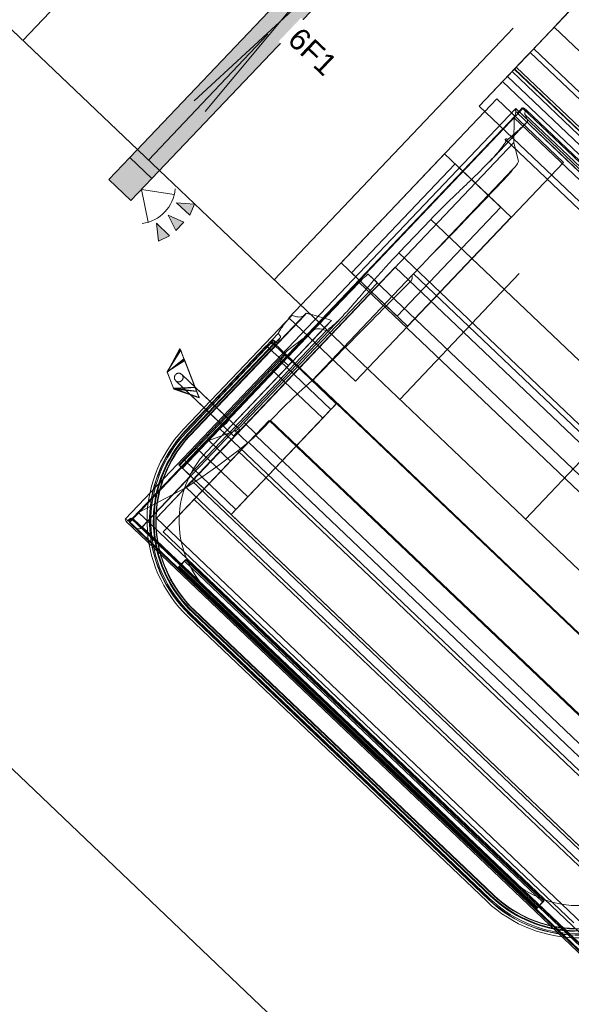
# Model space of a CAD drawing. Header units: metres. Extents: x 32343132.4 to 32343183.8, y 5699224 to 5699274.6.
# Tile 5 of 64: x 32343144.8 to 32343146.7, y 5699244.5 to 5699247.9. Entities that reach past the tile are written whole.
import ezdxf

# ---------------------------------------------------------------- set-up
doc = ezdxf.new("R2010")
doc.units = ezdxf.units.M
for name, color, linetype, lineweight in [('0-1', 7, 'Continuous', 5), ('A-ANNO-NOTE-1', 7, 'Continuous', 5), ('A-ANNO-NOTE-3', 7, 'Continuous', 9), ('A-DETL-GENF', 7, 'Continuous', 18), ('A-DETL-GENF-2', 7, 'Continuous', 50), ('E-LITE-EQPM', 7, 'Continuous', 50), ('E-LITE-EQPM-IDEN', 7, 'Continuous', 9)]:
    doc.layers.add(name, color=color, linetype=linetype, lineweight=lineweight)
for name, color, linetype, lineweight, true_color in [('A-DETL-1', 254, 'Continuous', 18, 0xbebebe), ('A-DETL-GENF-1', 7, 'Continuous', 5, 0xcccccc), ('A-DETL-GENF-3', 2, 'Continuous', 50, 0xffff00), ('A-MASS-1', 7, 'Continuous', 5, 0xcccccc)]:
    doc.layers.add(name, color=color, linetype=linetype, lineweight=lineweight, true_color=true_color)
doc.styles.add('Arial', font='arial.ttf', dxfattribs={"height": 0.075})

# ---------------------------------------------------------------- blocks, each defined once
blk = doc.blocks.new('Baustellenfahrzeug - Rollcontainer LKW - Typ1-3183420-TGA_190_LP5_GR_EG-TGA-01_G_')
at = {"layer": 'A-DETL-GENF-1'}
for p, q in [((-1.2, -2.8715), (-1.2, 4)), ((-1.2, 4), (-1.2, -2.7858)), ((-1.2, -2.5625), (-1.2, -2.6365)), ((-1.2, -2.5625), (-1.2, -2.6365)), ((-1.2, -2.6365), (1.2, -2.6365)), ((1.2, -2.7393), (-1.2, -2.7393)), ((-1.2, -2.7393), (-1.2, -2.7769)), ((-1.2, -3.0128), (-1.2, -2.7572)), ((1.2, -2.7572), (-1.2, -2.7572)), ((-1.2, -2.7769), (-1.2, -2.8058)), ((-1.2, -2.7858), (-1.2, -2.8484)), ((-1.2, -2.8058), (-1.2, -2.8342)), ((1.2, -2.8268), (-1.2, -2.8268)), ((-1.2, -2.836), (-1.2, -2.8268)), ((-1.2, -3.0128), (-1.2, -2.8307)), ((-1.2, -2.8342), (-1.2, -2.8368)), ((-1.2, -2.836), (1.2, -2.836)), ((-1.2, -2.8368), (1.2, -2.8368)), ((-1.2, -2.8484), (-1.2, -2.8964)), ((-1.2, -2.8484), (1.2, -2.8484)), ((1.2, -2.8713), (-1.2, -2.8713)), ((-1.2, -2.8923), (-1.2, -2.8713)), ((-1.2, -2.8715), (1.2, -2.8715)), ((-1.2, -2.8964), (1.0435, -2.8964)), ((-1.0881, -2.9144), (1.0881, -2.9144)), ((-1.0849, -4.8898), (-1.0849, -2.9115)), ((-1.0847, -4.8893), (-1.0847, -2.912)), ((-1.0738, -2.9108), (1.0738, -2.9108)), ((-1.0653, -2.9249), (1.0653, -2.9249)), ((-0.855, -2.9532), (-1.173, -2.9532)), ((-1.173, -2.9532), (-1.173, -3.9964)), ((-1.173, -2.9532), (-1.173, -3.9964)), ((-1.1031, -2.9332), (-1.1031, -4.8915)), ((1.1025, -2.9322), (-1.1025, -2.9322)), ((-1.0895, -2.9393), (1.0895, -2.9393)), ((-1.0884, -2.9392), (1.0884, -2.9392)), ((-1.0874, -4.869), (-1.0874, -2.9515)), ((-1.085, -2.959), (-1.0264, -3.0219)), ((-1.085, -2.959), (1.085, -2.959)), ((-1.042, -3.1281), (-1.042, -2.9463)), ((-0.855, -3.9964), (-0.855, -2.9532)), ((-0.855, -3.9964), (-0.855, -2.9532)), ((-1.2, -3.0128), (1.2, -3.0128)), ((-1.0484, -3.0378), (-1.0484, -3.0248)), ((-1.0264, -3.0219), (-0.9699, -3.0585)), ((-1.0264, -4.6664), (-1.0264, -3.0219)), ((-1.0565, -3.0341), (1.0565, -3.0341)), ((-0.965, -3.4957), (-0.965, -3.0906)), ((-0.855, -3.2148), (-1.173, -3.2148)), ((-1.173, -3.7348), (-1.173, -3.2148)), ((-1.173, -3.7348), (-1.173, -3.2148)), ((-0.905, -3.2148), (-1.123, -3.2148)), ((-1.123, -3.2148), (-1.123, -3.7348)), ((-1.123, -3.2148), (-1.123, -3.7348)), ((-0.905, -3.7348), (-0.905, -3.2148)), ((-0.905, -3.7348), (-0.905, -3.2148)), ((-0.855, -3.2148), (-0.855, -3.7348)), ((-0.855, -3.2148), (-0.855, -3.7348)), ((-1.0518, -3.5721), (-1.0518, -3.4121)), ((-1.0518, -3.4121), (1.0518, -3.4121)), ((-1.0518, -3.5721), (1.0518, -3.5721)), ((-0.9653, -3.5899), (0.9653, -3.5899)), ((-0.965, -4.0979), (-0.965, -3.5958)), ((-1.0275, -3.6165), (-1.0275, -4.8142)), ((-1.0275, -4.6365), (-1.0275, -3.6165)), ((1.0071, -3.6165), (-1.0275, -3.6165)), ((-1.0275, -3.6165), (1.0071, -3.6165)), ((1.0779, -3.698), (-1.0779, -3.698)), ((-1.0779, -3.698), (-1.036, -3.698)), ((-1.173, -3.7348), (-0.855, -3.7348)), ((-1.123, -3.7348), (-0.905, -3.7348)), ((-1.0847, -4.4387), (-1.0809, -3.7408)), ((1.0809, -3.7408), (-1.0809, -3.7408)), ((-1.034, -3.7269), (-1.0349, -4.3655)), ((-1.042, -4.8751), (-1.042, -3.8673)), ((-1.0602, -3.9021), (-1.0602, -3.9327)), ((-1.0602, -3.9021), (-1.0602, -4.5272)), ((-1.1405, -4.5272), (-1.1405, -3.9442)), ((-1.0602, -3.9327), (-1.0602, -4.099)), ((-1.0484, -4.627), (-1.0484, -3.9402)), ((-1.1397, -4.5272), (-1.1397, -3.9506)), ((-1.082, -3.9723), (-1.082, -4.627)), ((-1.0819, -4.627), (-1.0819, -3.975)), ((-1.173, -3.9964), (-0.855, -3.9964)), ((-1.1714, -3.9824), (-1.1714, -4.5272)), ((-1.162, -4.0614), (-1.162, -4.5272)), ((-1.147, -4.0672), (-1.147, -4.5272)), ((-1.1469, -4.5272), (-1.1469, -4.0665)), ((-1.1577, -4.0893), (-1.1577, -4.5272)), ((-1.1577, -4.0973), (-1.1577, -4.5272)), ((-1.0602, -4.0957), (-1.1495, -4.0957)), ((-1.1495, -4.5272), (-1.1495, -4.0958)), ((-1.1438, -4.099), (-1.0602, -4.099)), ((-1.1411, -4.5272), (-1.1411, -4.0982)), ((-1.1409, -4.5272), (-1.1409, -4.0859)), ((-1.0985, -4.0941), (-1.0985, -4.627)), ((-1.0973, -4.099), (-0.8492, -4.099)), ((-1.0948, -4.0957), (-0.8492, -4.0957)), ((-1.0602, -4.1113), (-1.0602, -4.0957)), ((-1.0602, -4.1178), (-1.0602, -4.1113)), ((-0.9639, -4.0952), (0.9639, -4.0952)), ((-0.8492, -4.0957), (-0.8492, -4.1113)), ((-0.8492, -4.099), (-0.8492, -4.0957)), ((0.8492, -4.0983), (-0.8492, -4.0983)), ((-0.8492, -4.627), (-0.8492, -4.0983)), ((-0.8492, -4.1113), (-0.8492, -4.1266)), ((-1.1628, -4.1212), (-1.1628, -4.5272)), ((-1.0929, -4.1266), (-0.8492, -4.1266)), ((-1.0602, -4.1178), (-1.0602, -4.5272)), ((-0.8492, -4.1266), (-0.8492, -4.1672)), ((-1.093, -4.1672), (-0.8492, -4.1672)), ((-0.8492, -4.1672), (-0.8492, -4.5433)), ((0.9821, -4.3007), (-0.9777, -4.3007)), ((-0.9777, -4.3007), (-0.9777, -4.3655)), ((-0.9777, -4.3007), (-0.9777, -4.6777)), ((-0.9749, -4.2978), (0.9749, -4.2978)), ((-1.3728, -4.3336), (-1.3705, -4.3346)), ((-1.3728, -4.3336), (-1.348, -4.4229)), ((-1.348, -4.4229), (-1.3705, -4.3346)), ((-1.3688, -4.3351), (-1.3665, -4.3362)), ((-1.3688, -4.3351), (-1.3496, -4.4222)), ((-1.3496, -4.4222), (-1.3665, -4.3362)), ((-1.3348, -4.351), (-1.3496, -4.4222)), ((-1.3325, -4.352), (-1.3496, -4.4222)), ((-1.3384, -4.3496), (-1.348, -4.4229)), ((-1.3361, -4.3507), (-1.348, -4.4229)), ((-1.2424, -4.3944), (-1.3384, -4.3496)), ((-1.3361, -4.3507), (-1.2291, -4.4006)), ((-1.2411, -4.3947), (-1.3348, -4.351)), ((-1.3325, -4.352), (-1.2278, -4.4009)), ((-0.9777, -4.3655), (-1.0349, -4.3655)), ((-0.9777, -4.4079), (-0.9777, -4.3655)), ((-0.9755, -4.3709), (0.9755, -4.3709)), ((-1.3496, -4.4222), (-1.2907, -4.4496)), ((-1.2907, -4.4496), (-1.3496, -4.4222)), ((-1.348, -4.4229), (-1.2946, -4.4478)), ((-1.2946, -4.4478), (-1.348, -4.4229)), ((-1.0287, -4.3941), (-1.3065, -4.3941)), ((-1.0817, -4.3941), (-1.3065, -4.3941)), ((-1.2424, -4.3944), (-1.2946, -4.4478)), ((-1.2291, -4.4006), (-1.2946, -4.4478)), ((-1.2079, -4.4105), (-1.2946, -4.4478)), ((-1.2946, -4.4478), (-1.2079, -4.4105)), ((-1.2411, -4.3947), (-1.2907, -4.4496)), ((-1.2278, -4.4009), (-1.2907, -4.4496)), ((-1.2071, -4.4105), (-1.2907, -4.4496)), ((-1.2907, -4.4496), (-1.2071, -4.4105)), ((-1.0379, -4.4079), (-1.0808, -4.4946)), ((-0.9777, -4.4079), (-1.0379, -4.4079)), ((-0.9778, -4.4039), (0.9778, -4.4039)), ((-0.9777, -4.4079), (-0.9777, -4.4946)), ((-1.3065, -4.4241), (-1.0287, -4.4241)), ((-1.3065, -4.4241), (-1.0817, -4.4241)), ((1.0847, -4.4387), (-1.0847, -4.4387)), ((-0.9837, -4.4516), (0.9837, -4.4516)), ((-0.9777, -4.4946), (-0.9777, -4.4429)), ((-0.9777, -4.8325), (-0.9777, -4.4429)), ((-1.0808, -4.4946), (-0.9777, -4.4946)), ((-0.9777, -4.4946), (-1.0808, -4.4946)), ((-1.0937, -4.5433), (-0.8492, -4.5433)), ((-0.8492, -4.5433), (-0.8492, -4.6026)), ((-1.0985, -4.627), (-1.0819, -4.627)), ((-1.0954, -4.627), (-1.0954, -4.6026)), ((-1.0954, -4.6026), (-0.8492, -4.6026)), ((-1.0954, -4.627), (-0.8492, -4.627)), ((-1.082, -4.627), (-1.0484, -4.627)), ((-1.0429, -4.627), (-1.0484, -4.627)), ((-1.0429, -4.627), (1.0429, -4.627)), ((-0.8492, -4.6026), (-0.8492, -4.627)), ((-0.8492, -4.627), (0.8492, -4.627)), ((-1.0275, -4.8142), (-1.0275, -4.6365)), ((-1.0275, -4.6365), (1.0071, -4.6365)), ((-1.0264, -4.6664), (-1.0861, -4.8428)), ((-1.0262, -4.6662), (-1.0264, -4.6664)), ((-1.0262, -4.6662), (1.0262, -4.6662)), ((-0.9777, -4.8325), (-0.9777, -4.6777)), ((-0.9777, -4.6777), (0.9821, -4.6777)), ((-1.0275, -4.8142), (1.0071, -4.8142)), ((-1.0861, -4.8428), (-1.0874, -4.869)), ((-1.0861, -4.8428), (1.0861, -4.8428)), ((0.9821, -4.8325), (-0.9777, -4.8325)), ((-0.855, -4.847), (-0.855, -4.8841)), ((-0.855, -4.8799), (-0.855, -4.847)), ((-0.855, -4.847), (0.855, -4.847)), ((0.855, -4.847), (-0.855, -4.847)), ((-0.855, -4.8495), (-0.855, -4.8845)), ((-0.855, -4.8874), (-0.855, -4.8495)), ((-0.855, -4.8495), (-0.855, -4.889)), ((-0.855, -4.8871), (-0.855, -4.8495)), ((-0.855, -4.8495), (0.855, -4.8495)), ((0.855, -4.8495), (-0.855, -4.8495)), ((-0.855, -4.8495), (0.855, -4.8495)), ((0.855, -4.8495), (-0.855, -4.8495)), ((-0.855, -4.8545), (-0.855, -4.8894)), ((-0.855, -4.8898), (-0.855, -4.8545)), ((-0.855, -4.8545), (0.855, -4.8545)), ((0.855, -4.8545), (-0.855, -4.8545)), ((0.855, -4.847), (0.855, -4.8799)), ((0.855, -4.8841), (0.855, -4.847)), ((0.855, -4.8495), (0.855, -4.8874)), ((0.855, -4.8845), (0.855, -4.8495)), ((0.855, -4.8495), (0.855, -4.8871)), ((0.855, -4.889), (0.855, -4.8495)), ((0.855, -4.8545), (0.855, -4.8898)), ((0.855, -4.8894), (0.855, -4.8545)), ((-1.0954, -4.895), (1.0954, -4.895)), ((-1.0925, -4.8874), (1.0925, -4.8874)), ((-1.0922, -4.8875), (1.0922, -4.8875)), ((-1.0918, -4.8759), (1.0918, -4.8759)), ((-1.0874, -4.869), (-1.0876, -4.8715)), ((-1.0876, -4.8715), (1.0876, -4.8715)), ((-1.0799, -4.8898), (-0.855, -4.8898)), ((-1.043, -4.8696), (1.043, -4.8696)), ((0.855, -4.8799), (-0.855, -4.8799)), ((-0.855, -4.8799), (-0.855, -4.8841)), ((-0.855, -4.8841), (0.855, -4.8841)), ((-0.855, -4.8845), (-0.855, -4.8874)), ((-0.855, -4.8845), (0.855, -4.8845)), ((0.855, -4.8871), (-0.855, -4.8871)), ((-0.855, -4.8871), (-0.855, -4.889)), ((0.855, -4.8874), (-0.855, -4.8874)), ((-0.855, -4.889), (0.855, -4.889)), ((-0.855, -4.8894), (-0.855, -4.8898)), ((-0.855, -4.8894), (0.855, -4.8894)), ((0.855, -4.8898), (-0.855, -4.8898)), ((-0.7129, -4.8745), (0.7129, -4.8745)), ((-0.7129, -4.8745), (0.7129, -4.8745)), ((0.855, -4.8841), (0.855, -4.8799)), ((0.855, -4.8874), (0.855, -4.8845)), ((0.855, -4.889), (0.855, -4.8871)), ((0.855, -4.8898), (0.855, -4.8894)), ((0.855, -4.8898), (1.0799, -4.8898)), ((0.7129, -4.954), (-0.7129, -4.954)), ((0.7129, -4.9548), (-0.7129, -4.9548)), ((0.7129, -4.9552), (-0.7129, -4.9552)), ((0.7129, -4.9554), (-0.7129, -4.9554)), ((0.7129, -4.9612), (-0.7129, -4.9612)), ((-0.7129, -4.9614), (0.7129, -4.9614)), ((0.7129, -4.9638), (-0.7129, -4.9638)), ((-0.7129, -4.972), (0.7129, -4.972)), ((-0.7129, -4.972), (0.7129, -4.972)), ((-0.7129, -4.9763), (0.7129, -4.9763)), ((-0.7129, -4.9771), (0.7129, -4.9771)), ((-0.7129, -4.9857), (0.7129, -4.9857))]:
    blk.add_line(p, q, dxfattribs=at)
at = {"layer": 'A-DETL-GENF-1', "flags": 128}
for points in [[(-1.0881, -2.9144), (-1.0882, -2.9268), (-1.0884, -2.9392)], [(-1.0849, -2.9115), (-1.0852, -2.9129), (-1.0881, -2.9144)], [(-1.0738, -2.9108), (-1.0792, -2.9112), (-1.0849, -2.9115)], [(-1.0874, -2.9515), (-1.0862, -2.9551), (-1.085, -2.959)], [(-0.9699, -3.0585), (-0.9687, -3.0606), (-0.9675, -3.0651), (-0.9664, -3.0719), (-0.9656, -3.0806), (-0.965, -3.0906)], [(-0.9653, -3.5899), (-0.9652, -3.593), (-0.965, -3.5958)], [(-1.0809, -3.7408), (-1.0808, -3.7313), (-1.0806, -3.7223), (-1.0802, -3.7142), (-1.0797, -3.7074), (-1.0792, -3.7023), (-1.0785, -3.6991), (-1.0779, -3.698)], [(-1.036, -3.698), (-1.0355, -3.6988), (-1.0351, -3.7009), (-1.0347, -3.7044), (-1.0344, -3.7089), (-1.0342, -3.7144), (-1.034, -3.7205), (-1.034, -3.7269)], [(-0.965, -4.0979), (-0.9695, -4.1598), (-0.9728, -4.227), (-0.9749, -4.2978)], [(-1.1628, -4.1212), (-1.1164, -4.1195), (-1.0602, -4.1178)], [(-1.093, -4.1672), (-1.093, -4.1469), (-1.0929, -4.1266)], [(-1.0937, -4.5433), (-1.0934, -4.3552), (-1.093, -4.1672)], [(-0.9749, -4.2978), (-0.9751, -4.3344), (-0.9755, -4.3709)], [(-1.0349, -4.3655), (-1.035, -4.3749), (-1.0352, -4.3839), (-1.0356, -4.3919), (-1.036, -4.3987), (-1.0366, -4.4037), (-1.0372, -4.4068), (-1.0379, -4.4079)], [(-0.9755, -4.3709), (-0.976, -4.3831), (-0.9768, -4.3943), (-0.9778, -4.4039)], [(-0.9778, -4.4039), (-0.9805, -4.4299), (-0.9837, -4.4516)], [(-1.0808, -4.4946), (-1.0816, -4.4932), (-1.0825, -4.4891), (-1.0832, -4.4824), (-1.0838, -4.4736), (-1.0843, -4.463), (-1.0846, -4.4512), (-1.0847, -4.4387)], [(-0.9837, -4.4516), (-0.9972, -4.5324), (-1.0114, -4.6041), (-1.0262, -4.6662)], [(-0.7129, -4.9638), (-0.7304, -4.9635), (-0.7478, -4.9624), (-0.7652, -4.9607), (-0.7824, -4.9582), (-0.7996, -4.9551), (-0.8167, -4.9513), (-0.8335, -4.9468), (-0.8502, -4.9416), (-0.8667, -4.9358), (-0.8829, -4.9293), (-0.8989, -4.9222), (-0.9145, -4.9145), (-0.9298, -4.9061), (-0.9448, -4.8971), (-0.9594, -4.8875), (-0.9736, -4.8774), (-0.9874, -4.8667), (-1.0008, -4.8554), (-1.0137, -4.8437), (-1.0261, -4.8314), (-1.038, -4.8186), (-1.0494, -4.8054), (-1.0602, -4.7917), (-1.0705, -4.7776), (-1.0803, -4.7631), (-1.0894, -4.7482), (-1.0979, -4.733), (-1.1059, -4.7174), (-1.1132, -4.7016), (-1.1198, -4.6854), (-1.1258, -4.669), (-1.1312, -4.6524), (-1.1358, -4.6356), (-1.1398, -4.6186), (-1.1431, -4.6014), (-1.1458, -4.5841), (-1.1477, -4.5668), (-1.1489, -4.5494), (-1.1495, -4.5319), (-1.1495, -4.5272)], [(-0.7129, -4.9612), (-0.7302, -4.9608), (-0.7476, -4.9598), (-0.7648, -4.9581), (-0.782, -4.9557), (-0.7991, -4.9525), (-0.8161, -4.9488), (-0.8328, -4.9443), (-0.8494, -4.9392), (-0.8658, -4.9334), (-0.8819, -4.9269), (-0.8977, -4.9199), (-0.9133, -4.9122), (-0.9285, -4.9038), (-0.9434, -4.8949), (-0.9579, -4.8854), (-0.9721, -4.8753), (-0.9858, -4.8647), (-0.9991, -4.8535), (-1.0119, -4.8418), (-1.0242, -4.8296), (-1.0361, -4.8169), (-1.0474, -4.8037), (-1.0582, -4.7901), (-1.0684, -4.7761), (-1.0781, -4.7617), (-1.0872, -4.7469), (-1.0957, -4.7318), (-1.1035, -4.7163), (-1.1108, -4.7005), (-1.1174, -4.6845), (-1.1234, -4.6682), (-1.1287, -4.6516), (-1.1333, -4.6349), (-1.1373, -4.618), (-1.1406, -4.601), (-1.1432, -4.5838), (-1.1451, -4.5666), (-1.1463, -4.5492), (-1.1469, -4.5319), (-1.1469, -4.5272)], [(-0.7129, -4.9554), (-0.73, -4.9551), (-0.7471, -4.954), (-0.7642, -4.9523), (-0.7811, -4.9499), (-0.798, -4.9469), (-0.8147, -4.9431), (-0.8312, -4.9387), (-0.8476, -4.9337), (-0.8637, -4.928), (-0.8796, -4.9216), (-0.8953, -4.9146), (-0.9106, -4.907), (-0.9257, -4.8988), (-0.9403, -4.89), (-0.9547, -4.8806), (-0.9686, -4.8707), (-0.9821, -4.8602), (-0.9952, -4.8491), (-1.0079, -4.8376), (-1.0201, -4.8255), (-1.0317, -4.813), (-1.0429, -4.8), (-1.0536, -4.7866), (-1.0637, -4.7728), (-1.0732, -4.7586), (-1.0822, -4.744), (-1.0905, -4.729), (-1.0983, -4.7138), (-1.1055, -4.6982), (-1.112, -4.6824), (-1.1179, -4.6663), (-1.1231, -4.65), (-1.1277, -4.6335), (-1.1316, -4.6168), (-1.1349, -4.6), (-1.1374, -4.5831), (-1.1393, -4.566), (-1.1405, -4.5489), (-1.1411, -4.5318), (-1.1411, -4.5272)], [(-0.7129, -4.9552), (-0.73, -4.9548), (-0.7471, -4.9538), (-0.7641, -4.9521), (-0.7811, -4.9497), (-0.7979, -4.9466), (-0.8146, -4.9429), (-0.8312, -4.9385), (-0.8475, -4.9334), (-0.8637, -4.9277), (-0.8795, -4.9214), (-0.8952, -4.9144), (-0.9105, -4.9068), (-0.9255, -4.8986), (-0.9402, -4.8898), (-0.9545, -4.8804), (-0.9685, -4.8705), (-0.982, -4.86), (-0.9951, -4.849), (-1.0077, -4.8374), (-1.0199, -4.8254), (-1.0316, -4.8129), (-1.0427, -4.7999), (-1.0534, -4.7865), (-1.0635, -4.7727), (-1.073, -4.7584), (-1.082, -4.7439), (-1.0903, -4.7289), (-1.0981, -4.7137), (-1.1052, -4.6981), (-1.1118, -4.6823), (-1.1177, -4.6662), (-1.1229, -4.6499), (-1.1275, -4.6334), (-1.1314, -4.6168), (-1.1346, -4.5999), (-1.1372, -4.583), (-1.1391, -4.566), (-1.1403, -4.5489), (-1.1408, -4.5318), (-1.1409, -4.5272)], [(-0.7129, -4.954), (-0.73, -4.9536), (-0.747, -4.9526), (-0.764, -4.9509), (-0.7809, -4.9485), (-0.7977, -4.9455), (-0.8143, -4.9417), (-0.8308, -4.9374), (-0.8471, -4.9323), (-0.8632, -4.9266), (-0.8791, -4.9203), (-0.8947, -4.9133), (-0.91, -4.9057), (-0.9249, -4.8976), (-0.9396, -4.8888), (-0.9539, -4.8794), (-0.9678, -4.8695), (-0.9812, -4.8591), (-0.9943, -4.8481), (-1.0069, -4.8365), (-1.019, -4.8245), (-1.0307, -4.8121), (-1.0418, -4.7991), (-1.0524, -4.7858), (-1.0625, -4.772), (-1.072, -4.7578), (-1.0809, -4.7432), (-1.0893, -4.7284), (-1.097, -4.7131), (-1.1042, -4.6976), (-1.1107, -4.6819), (-1.1165, -4.6658), (-1.1217, -4.6496), (-1.1263, -4.6331), (-1.1302, -4.6165), (-1.1335, -4.5997), (-1.136, -4.5829), (-1.1379, -4.5659), (-1.1391, -4.5489), (-1.1396, -4.5318), (-1.1397, -4.5272)], [(-1.0954, -4.6026), (-1.0946, -4.5729), (-1.0937, -4.5433)], [(0.9977, -4.845), (0.9848, -4.8561), (0.9714, -4.8667), (0.9577, -4.8768), (0.9435, -4.8863), (0.9289, -4.8953), (0.914, -4.9036), (0.8988, -4.9113), (0.8833, -4.9185), (0.8675, -4.925), (0.8515, -4.9308), (0.8353, -4.9361), (0.8188, -4.9406), (0.8022, -4.9445), (0.7854, -4.9478), (0.7686, -4.9503), (0.7516, -4.9522), (0.7346, -4.9534), (0.7175, -4.954), (0.7129, -4.954)], [(1.0026, -4.8504), (0.9894, -4.8617), (0.9758, -4.8725), (0.9618, -4.8827), (0.9474, -4.8924), (0.9326, -4.9015), (0.9174, -4.91), (0.902, -4.9178), (0.8862, -4.9251), (0.8702, -4.9317), (0.8538, -4.9377), (0.8373, -4.943), (0.8206, -4.9476), (0.8037, -4.9516), (0.7867, -4.9549), (0.7695, -4.9575), (0.7522, -4.9594), (0.7349, -4.9606), (0.7176, -4.9612), (0.7129, -4.9612)], [(0.9985, -4.8459), (0.9856, -4.8571), (0.9722, -4.8677), (0.9583, -4.8778), (0.9441, -4.8873), (0.9295, -4.8963), (0.9146, -4.9047), (0.8993, -4.9124), (0.8838, -4.9196), (0.868, -4.9261), (0.8519, -4.932), (0.8356, -4.9372), (0.8191, -4.9418), (0.8024, -4.9457), (0.7856, -4.9489), (0.7687, -4.9515), (0.7517, -4.9534), (0.7346, -4.9546), (0.7175, -4.9551), (0.7129, -4.9552)], [(0.9987, -4.8461), (0.9857, -4.8572), (0.9723, -4.8679), (0.9585, -4.878), (0.9442, -4.8875), (0.9297, -4.8965), (0.9147, -4.9049), (0.8994, -4.9126), (0.8839, -4.9198), (0.8681, -4.9263), (0.852, -4.9322), (0.8357, -4.9374), (0.8192, -4.942), (0.8025, -4.9459), (0.7857, -4.9492), (0.7687, -4.9517), (0.7517, -4.9536), (0.7346, -4.9548), (0.7175, -4.9554), (0.7129, -4.9554)], [(1.0043, -4.8523), (0.9911, -4.8637), (0.9774, -4.8746), (0.9633, -4.8849), (0.9488, -4.8946), (0.9339, -4.9037), (0.9187, -4.9123), (0.9031, -4.9202), (0.8872, -4.9275), (0.8711, -4.9341), (0.8547, -4.9401), (0.8381, -4.9455), (0.8212, -4.9501), (0.8042, -4.9541), (0.7871, -4.9574), (0.7698, -4.9601), (0.7525, -4.962), (0.7351, -4.9632), (0.7176, -4.9638), (0.7129, -4.9638)], [(-1.043, -4.8696), (-1.043, -4.7483), (-1.0429, -4.627)], [(-1.0925, -4.8874), (-1.1015, -4.89), (-1.1025, -4.8925), (-1.0954, -4.895)], [(-1.0954, -4.895), (-1.0946, -4.8906), (-1.0937, -4.8862)], [(-1.0937, -4.8862), (-1.0927, -4.881), (-1.0918, -4.8759)]]:
    blk.add_lwpolyline(points, dxfattribs=at)
at = {"layer": 'A-DETL-GENF-1'}
for centre, radius, start, end in [((-0.7129, -4.5272), 0.4585, 180, 270), ((-0.7129, -4.5272), 0.4276, 180, 270), ((0.7129, -4.5272), 0.4276, 270, 0), ((0.7129, -4.5272), 0.4585, 270, 0)]:
    blk.add_arc(centre, radius, start, end, dxfattribs=at)
for centre, major_axis, ratio, start_param, end_param in [((-2.1135, -3.2176), (0, 9.999), 0.114908, 4.675155, 4.684573), ((-1.0817, -4.4091), (0, 0.015), 0.210741, 0, 3.141593), ((-1.0817, -4.4091), (0, 0.015), 0.210741, 3.141593, 6.283185), ((-1.0287, -4.4091), (0, 0.015), 0.10933, 0, 3.141593), ((-1.0287, -4.4091), (0, 0.015), 0.10933, 3.141593, 6.283185), ((-0.7129, -4.5272), (0.4499, 0), 1, 3.141593, 4.712389), ((-0.7129, -4.5272), (0, 0.4491), 1, 1.570796, 3.141593), ((-0.7129, -4.5272), (0, 0.4448), 1, 1.570796, 3.141593), ((-0.7129, -4.5272), (0, 0.4448), 1, 1.570796, 3.141593), ((-0.7129, -4.5272), (0, 0.4341), 1, 1.570796, 3.141593), ((-0.7129, -4.5272), (0, 0.3473), 1, 1.570796, 3.141593), ((-0.7129, -4.5272), (0, 0.3473), 1, 1.570796, 3.141593), ((0.7129, -4.5272), (0, 0.4491), 1, 3.141593, 4.712389), ((0.7129, -4.5272), (0, 0.4341), 1, 3.141593, 4.712389), ((0.7129, -4.5272), (0, 0.4448), 1, 3.141593, 4.712389), ((0.7129, -4.5272), (0, 0.4448), 1, 3.141593, 4.712389), ((0.7129, -4.5272), (0.4499, 0), 1, 4.712389, 6.283185), ((0.7129, -4.5272), (0, 0.3473), 1, 3.141593, 4.712389), ((0.7129, -4.5272), (0, 0.3473), 1, 3.141593, 4.712389)]:
    blk.add_ellipse(centre, major_axis=major_axis, ratio=ratio, start_param=start_param, end_param=end_param, dxfattribs=at)
for points in [[(-1.0653, -2.9249), (-1.066, -2.9248), (-1.0676, -2.9239), (-1.0699, -2.921), (-1.072, -2.9167), (-1.0733, -2.9129), (-1.0738, -2.9108)], [(-1.0448, -2.9341), (-1.0459, -2.9336), (-1.049, -2.9322), (-1.0559, -2.9292), (-1.0619, -2.9264), (-1.0653, -2.9249)], [(-1.0937, -2.939), (-1.0957, -2.9388), (-1.0991, -2.9381), (-1.1023, -2.9362), (-1.103, -2.9345), (-1.1031, -2.9335)], [(-1.0884, -2.9392), (-1.0891, -2.9393), (-1.0906, -2.9393), (-1.0926, -2.9391), (-1.0937, -2.939)], [(-1.0565, -3.0341), (-1.0554, -3.0324), (-1.0529, -3.0291), (-1.05, -3.0261), (-1.0484, -3.0248)], [(-1.0484, -3.0378), (-1.0498, -3.0372), (-1.0526, -3.0361), (-1.0552, -3.0348), (-1.0565, -3.0341)], [(-0.965, -3.0906), (-0.9644, -3.0933), (-0.9636, -3.0989), (-0.9632, -3.1048), (-0.9632, -3.1078)], [(-0.965, -3.5958), (-0.9645, -3.5971), (-0.9633, -3.5992), (-0.9619, -3.6007), (-0.9611, -3.6012)], [(-1.0602, -3.9021), (-1.0706, -3.9072), (-1.091, -3.9174), (-1.1103, -3.9276), (-1.1197, -3.9327)], [(-1.1405, -3.9442), (-1.1398, -3.9468), (-1.1393, -3.9519), (-1.1409, -3.9594), (-1.1448, -3.9665), (-1.1512, -3.9729), (-1.16, -3.9784), (-1.1674, -3.9812), (-1.1714, -3.9824)], [(-1.1197, -3.9327), (-1.1233, -3.9346), (-1.1303, -3.9384), (-1.1371, -3.9423), (-1.1405, -3.9442)], [(-1.0819, -3.975), (-1.0822, -3.9728), (-1.082, -3.9684), (-1.0796, -3.9618), (-1.0749, -3.9553), (-1.0682, -3.9493), (-1.0594, -3.944), (-1.0523, -3.9413), (-1.0484, -3.9402)], [(-1.0484, -3.9402), (-1.0481, -3.9389), (-1.0476, -3.9364), (-1.0471, -3.9339), (-1.0468, -3.9327)], [(-1.1714, -3.9824), (-1.1713, -3.9907), (-1.1708, -4.0065), (-1.1691, -4.0276), (-1.1662, -4.0461), (-1.1636, -4.0566), (-1.162, -4.0614)], [(-1.147, -4.0672), (-1.1456, -4.0709), (-1.1431, -4.0778), (-1.1415, -4.0833), (-1.1409, -4.0858)], [(-1.16, -4.1113), (-1.1606, -4.1127), (-1.1617, -4.1157), (-1.1625, -4.1193), (-1.1628, -4.1212)], [(-1.151, -4.0975), (-1.152, -4.0983), (-1.154, -4.1005), (-1.1571, -4.1052), (-1.159, -4.1091), (-1.16, -4.1113)], [(-1.1577, -4.0973), (-1.1559, -4.0972), (-1.1528, -4.0969), (-1.1499, -4.0964), (-1.1494, -4.096), (-1.1495, -4.0957)], [(-1.1495, -4.0957), (-1.1495, -4.0959), (-1.1499, -4.0963), (-1.1506, -4.097), (-1.151, -4.0975)], [(-1.0933, -4.1113), (-1.0934, -4.1084), (-1.0937, -4.1033), (-1.0942, -4.0979), (-1.0946, -4.0962), (-1.0948, -4.0957)], [(-1.0929, -4.1266), (-1.0929, -4.1247), (-1.0929, -4.121), (-1.0931, -4.1157), (-1.0932, -4.1127), (-1.0933, -4.1113)], [(-0.9639, -4.0952), (-0.9641, -4.0957), (-0.9644, -4.0966), (-0.9648, -4.0975), (-0.965, -4.0979)], [(-1.3384, -4.3496), (-1.3572, -4.3408), (-1.3728, -4.3336), (-1.3728, -4.3336)], [(-1.3705, -4.3346), (-1.3705, -4.3346), (-1.3531, -4.3428), (-1.3361, -4.3507)], [(-1.3348, -4.351), (-1.3537, -4.3422), (-1.3688, -4.3351), (-1.3688, -4.3351)], [(-1.3665, -4.3362), (-1.3665, -4.3362), (-1.3495, -4.3441), (-1.3325, -4.352)], [(-1.2079, -4.4105), (-1.2079, -4.4105), (-1.2235, -4.4032), (-1.2424, -4.3944)], [(-1.2071, -4.4105), (-1.2071, -4.4105), (-1.2223, -4.4035), (-1.2411, -4.3947)], [(-1.2291, -4.4006), (-1.2111, -4.409), (-1.2079, -4.4105), (-1.2079, -4.4105)], [(-1.2278, -4.4009), (-1.2104, -4.409), (-1.2071, -4.4105), (-1.2071, -4.4105)], [(-1.0876, -4.8715), (-1.0879, -4.8742), (-1.0887, -4.879), (-1.0899, -4.8842), (-1.0912, -4.8872), (-1.0921, -4.8876), (-1.0925, -4.8874)], [(-1.0918, -4.8759), (-1.089, -4.8802), (-1.0851, -4.8869), (-1.0844, -4.8895), (-1.0849, -4.8898)]]:
    blk.add_open_spline(points, degree=3, dxfattribs=at)
for points, knots in [([(-1.1031, -2.9335), (-1.1032, -2.9318), (-1.1012, -2.9317), (-1.0937, -2.9419), (-1.0874, -2.9515)], [0, 0, 0, 0, 0.4, 1, 1, 1, 1]), ([(-1.0484, -3.0248), (-1.0479, -3.0182), (-1.0468, -3.0056), (-1.0452, -2.9884), (-1.0437, -2.9731), (-1.0426, -2.9599), (-1.0419, -2.9492), (-1.042, -2.9385), (-1.0433, -2.9347), (-1.0448, -2.9341)], [0, 0, 0, 0, 0.125, 0.25, 0.375, 0.5, 0.625, 0.75, 1, 1, 1, 1]), ([(-1.0518, -3.4121), (-1.0514, -3.3861), (-1.0501, -3.3342), (-1.0471, -3.2714), (-1.0448, -3.2232), (-1.0433, -3.1882), (-1.0422, -3.1546), (-1.0419, -3.1225), (-1.0425, -3.0922), (-1.0445, -3.0637), (-1.0469, -3.0462), (-1.0484, -3.0378)], [0, 0, 0, 0, 0.181818, 0.363636, 0.454545, 0.545455, 0.636364, 0.727273, 0.818182, 0.909091, 1, 1, 1, 1]), ([(-0.9632, -3.1078), (-0.9629, -3.1595), (-0.9627, -3.2889), (-0.9638, -3.4182), (-0.965, -3.4957)], [0, 0, 0, 0, 0.4, 1, 1, 1, 1]), ([(-1.0468, -3.9327), (-1.0456, -3.926), (-1.0436, -3.912), (-1.0417, -3.8807), (-1.0422, -3.8363), (-1.0453, -3.7762), (-1.0484, -3.7218), (-1.0503, -3.6766), (-1.0514, -3.6421), (-1.0519, -3.6071), (-1.0519, -3.5838), (-1.0518, -3.5721)], [0, 0, 0, 0, 0.083333, 0.166667, 0.333333, 0.5, 0.666667, 0.75, 0.833333, 0.916667, 1, 1, 1, 1]), ([(-0.9611, -3.6012), (-0.9604, -3.6017), (-0.9594, -3.6026), (-0.9583, -3.6039), (-0.9577, -3.6048), (-0.9572, -3.6055), (-0.9568, -3.6062), (-0.9564, -3.6069), (-0.956, -3.6077), (-0.9557, -3.6086), (-0.9554, -3.6094), (-0.9551, -3.6103), (-0.9548, -3.6113), (-0.9546, -3.6126), (-0.9544, -3.6142), (-0.9543, -3.6155), (-0.9543, -3.6162)], [0, 0, 0, 0, 0.2, 0.3, 0.35, 0.4, 0.45, 0.5, 0.55, 0.6, 0.65, 0.7, 0.75, 0.8, 0.9, 1, 1, 1, 1]), ([(-0.9543, -3.6162), (-0.9555, -3.6618), (-0.9577, -3.7531), (-0.961, -3.9127), (-0.9629, -4.0268), (-0.9639, -4.0952)], [0, 0, 0, 0, 0.285714, 0.571429, 1, 1, 1, 1]), ([(-1.0948, -4.0957), (-1.0977, -4.1015), (-1.1001, -4.0979), (-1.094, -4.0516), (-1.0859, -4.0005), (-1.0819, -3.975)], [0, 0, 0, 0, 0.363636, 0.727273, 1, 1, 1, 1]), ([(-1.162, -4.0614), (-1.1593, -4.0615), (-1.1555, -4.062), (-1.1515, -4.0631), (-1.1493, -4.0639), (-1.1481, -4.0646), (-1.1475, -4.0652), (-1.1469, -4.066), (-1.1468, -4.0666), (-1.147, -4.0672)], [0, 0, 0, 0, 0.285714, 0.428571, 0.571429, 0.678571, 0.732143, 0.785714, 1, 1, 1, 1]), ([(-1.1409, -4.0858), (-1.1408, -4.0861), (-1.141, -4.0866), (-1.1425, -4.0874), (-1.1451, -4.0881), (-1.1498, -4.0888), (-1.1544, -4.0892), (-1.1577, -4.0893)], [0, 0, 0, 0, 0.166667, 0.333333, 0.5, 0.666667, 1, 1, 1, 1]), ([(-1.1577, -4.0893), (-1.1515, -4.0918), (-1.1424, -4.096), (-1.1391, -4.0998), (-1.1483, -4.0989), (-1.1577, -4.0973)], [0, 0, 0, 0, 0.285714, 0.571429, 1, 1, 1, 1]), ([(-1.3065, -4.3941), (-1.3079, -4.3941), (-1.3098, -4.3944), (-1.3123, -4.3952), (-1.3138, -4.3959), (-1.3149, -4.3966), (-1.3159, -4.3974), (-1.3169, -4.3982), (-1.3178, -4.3992), (-1.3186, -4.4002), (-1.3196, -4.4016), (-1.3204, -4.4033), (-1.3213, -4.4058), (-1.3217, -4.4091), (-1.3213, -4.4124), (-1.3204, -4.4149), (-1.3196, -4.4166), (-1.3185, -4.4183), (-1.3172, -4.4197), (-1.3157, -4.421), (-1.3143, -4.4219), (-1.3132, -4.4226), (-1.312, -4.4231), (-1.3098, -4.4238), (-1.3079, -4.4241), (-1.3065, -4.4241)], [0, 0, 0, 0, 0.083333, 0.125, 0.166667, 0.1875, 0.208333, 0.25, 0.270833, 0.291667, 0.333333, 0.375, 0.416667, 0.5, 0.583333, 0.625, 0.666667, 0.708333, 0.75, 0.791667, 0.833333, 0.854167, 0.875, 0.916667, 1, 1, 1, 1]), ([(-1.3065, -4.3941), (-1.3078, -4.3941), (-1.3098, -4.3944), (-1.3123, -4.3952), (-1.3138, -4.3959), (-1.3149, -4.3966), (-1.3159, -4.3974), (-1.3172, -4.3985), (-1.3185, -4.3999), (-1.3199, -4.4021), (-1.3212, -4.4052), (-1.3217, -4.4091), (-1.3212, -4.413), (-1.3199, -4.4161), (-1.3185, -4.4183), (-1.3172, -4.4197), (-1.3159, -4.4208), (-1.3149, -4.4216), (-1.3138, -4.4223), (-1.3123, -4.423), (-1.3098, -4.4238), (-1.3078, -4.4241), (-1.3065, -4.4241)], [0, 0, 0, 0, 0.083333, 0.125, 0.166667, 0.1875, 0.208333, 0.25, 0.291667, 0.333333, 0.416667, 0.5, 0.583333, 0.666667, 0.708333, 0.75, 0.791667, 0.8125, 0.833333, 0.875, 0.916667, 1, 1, 1, 1]), ([(-1.3065, -4.4241), (-1.3052, -4.4241), (-1.3033, -4.4238), (-1.3008, -4.423), (-1.2993, -4.4223), (-1.2982, -4.4216), (-1.2971, -4.4208), (-1.2961, -4.42), (-1.2952, -4.419), (-1.2944, -4.418), (-1.2935, -4.4166), (-1.2926, -4.4149), (-1.2918, -4.4124), (-1.2914, -4.4091), (-1.2918, -4.4058), (-1.2926, -4.4033), (-1.2935, -4.4016), (-1.2946, -4.3999), (-1.2959, -4.3985), (-1.2974, -4.3972), (-1.2987, -4.3963), (-1.2999, -4.3956), (-1.3011, -4.3951), (-1.3033, -4.3944), (-1.3052, -4.3941), (-1.3065, -4.3941)], [0, 0, 0, 0, 0.083333, 0.125, 0.166667, 0.1875, 0.208333, 0.25, 0.270833, 0.291667, 0.333333, 0.375, 0.416667, 0.5, 0.583333, 0.625, 0.666667, 0.708333, 0.75, 0.791667, 0.833333, 0.854167, 0.875, 0.916667, 1, 1, 1, 1]), ([(-1.3065, -4.4241), (-1.3052, -4.4241), (-1.3033, -4.4238), (-1.3008, -4.423), (-1.2993, -4.4223), (-1.2982, -4.4216), (-1.2971, -4.4208), (-1.2959, -4.4197), (-1.2946, -4.4183), (-1.2931, -4.4161), (-1.2919, -4.413), (-1.2914, -4.4091), (-1.2919, -4.4052), (-1.2931, -4.4021), (-1.2946, -4.3999), (-1.2959, -4.3985), (-1.2971, -4.3974), (-1.2982, -4.3966), (-1.2993, -4.3959), (-1.3008, -4.3952), (-1.3033, -4.3944), (-1.3052, -4.3941), (-1.3065, -4.3941)], [0, 0, 0, 0, 0.083333, 0.125, 0.166667, 0.1875, 0.208333, 0.25, 0.291667, 0.333333, 0.416667, 0.5, 0.583333, 0.666667, 0.708333, 0.75, 0.791667, 0.8125, 0.833333, 0.875, 0.916667, 1, 1, 1, 1]), ([(-1.0849, -4.8898), (-1.0802, -4.8899), (-1.0716, -4.8898), (-1.0574, -4.8885), (-1.0466, -4.885), (-1.0415, -4.8782), (-1.0419, -4.8727), (-1.043, -4.8696)], [0, 0, 0, 0, 0.142857, 0.285714, 0.571429, 0.785714, 1, 1, 1, 1])]:
    blk.add_open_spline(points, degree=3, knots=knots, dxfattribs=at)
blk = doc.blocks.new('Aushub - Aushub-3443405-TGA_190_LP5_GR_EG-TGA-01_G_')
at = {"layer": 'A-MASS-1'}
for p, q in [((67.0293, -1.3317), (67.8564, -0.4623)), ((67.8987, -2.1588), (68.7258, -1.2894)), ((67.464, -1.7452), (67.8775, -1.3105)), ((68.3334, -2.5724), (68.7469, -2.1377)), ((68.7681, -2.9859), (69.5952, -2.1165))]:
    blk.add_line(p, q, dxfattribs=at)
blk = doc.blocks.new('ARC_190_LPX_FM_Stellplätze_rvt-1-TGA_190_LP5_GR_EG-TGA-01_G_')
at = {"layer": 'A-MASS-1'}
for p, q in [((32343168.2704, 5699225.5213), (32343133.7842, 5699258.3308)), ((32343168.2704, 5699225.5217), (32343133.7846, 5699258.3308))]:
    blk.add_line(p, q, dxfattribs=at)
at = {"layer": 'A-DETL-GENF-1', "rotation": 316.4272566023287}
blk.add_blockref('Baustellenfahrzeug - Rollcontainer LKW - Typ1-3183420-TGA_190_LP5_GR_EG-TGA-01_G_', (32343149.3219, 5699248.9825), dxfattribs=at)
at = {"layer": 'A-MASS-1'}
blk.add_blockref('Aushub - Aushub-3443405-TGA_190_LP5_GR_EG-TGA-01_G_', (32343077.7673, 5699249.1855), dxfattribs=at)
blk = doc.blocks.new('Regiolux Parsa - PSO _ 1500 ETS9 - 2400lm _ 4000K - Feuchtraumleuchte - Bewegungsmelder-V1-TGA_190_LP5_GR_EG-TGA-01_G_')
at = {"layer": 'A-DETL-GENF-2'}
blk.add_hatch(color=256, dxfattribs=at).paths.add_polyline_path([(0.8, 0.0525), (0.695, 0.0525), (0.695, -0.0525), (0.8, -0.0525)])
at = {"layer": 'A-DETL-GENF-3'}
blk.add_hatch(color=256, dxfattribs=at).paths.add_polyline_path([(0.695, 0.0525), (-0.8, 0.0525), (-0.8, -0.0525), (0.695, -0.0525)])
at = {"layer": 'A-DETL-GENF'}
for p, q in [((-0.8, -0.0525), (-0.8, 0.0525)), ((-0.8, 0.0525), (0.695, 0.0525)), ((0.695, -0.0525), (0.695, 0.0525)), ((0.695, 0.0525), (0.8, 0.0525)), ((0.695, 0.0525), (0.695, -0.0525)), ((0.8, 0.0525), (0.8, -0.0525)), ((-0.4, -0.0262), (0.4, 0.0262)), ((0.4, -0.0262), (-0.4, 0.0262)), ((0.695, -0.0525), (-0.8, -0.0525)), ((0.8, -0.0525), (0.695, -0.0525))]:
    blk.add_line(p, q, dxfattribs=at)

msp = doc.modelspace()

# ---------------------------------------------------------------- hatches: boundary and pattern name
at = {"layer": 'A-ANNO-NOTE-1'}
for points in [[(32343145.3288, 5699247.2925), (32343145.3741, 5699247.2499), (32343145.3909, 5699247.2883)], [(32343145.3264, 5699247.1974), (32343145.3536, 5699247.2261), (32343145.3, 5699247.2499)], [(32343145.2662, 5699247.1598), (32343145.3038, 5699247.1785), (32343145.2588, 5699247.2218)]]:
    msp.add_hatch(color=256, dxfattribs=at).paths.add_polyline_path(points)

# ---------------------------------------------------------------- linework, layer by layer
at = {"layer": 'A-ANNO-NOTE-3'}
for p, q in [((32343145.2069, 5699247.3384), (32343145.2303, 5699247.2253)), ((32343145.2069, 5699247.3384), (32343145.321, 5699247.3207)), ((32343145.3909, 5699247.2883), (32343145.3288, 5699247.2925)), ((32343145.3288, 5699247.2925), (32343145.3741, 5699247.2499)), ((32343145.3741, 5699247.2499), (32343145.3909, 5699247.2883)), ((32343145.3536, 5699247.2261), (32343145.3, 5699247.2499)), ((32343145.3, 5699247.2499), (32343145.3264, 5699247.1974)), ((32343145.3038, 5699247.1785), (32343145.2588, 5699247.2218)), ((32343145.2588, 5699247.2218), (32343145.2662, 5699247.1598)), ((32343145.3264, 5699247.1974), (32343145.3536, 5699247.2261)), ((32343145.2662, 5699247.1598), (32343145.3038, 5699247.1785))]:
    msp.add_line(p, q, dxfattribs=at)
msp.add_ellipse((32343145.193, 5699247.3516), major_axis=(0.1313, 0.0085), ratio=1, start_param=4.777204, end_param=6.138561, dxfattribs=at)
at = {"layer": 'A-DETL-1'}
msp.add_line((32343132.3644, 5699257.1285), (32343167.1404, 5699224.0433), dxfattribs=at)

# ---------------------------------------------------------------- block references
at = {"layer": '0-1'}
msp.add_blockref('ARC_190_LPX_FM_Stellplätze_rvt-1-TGA_190_LP5_GR_EG-TGA-01_G_', (0, 0), dxfattribs=at)
at = {"layer": 'E-LITE-EQPM', "rotation": 226.4272566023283}
msp.add_blockref('Regiolux Parsa - PSO _ 1500 ETS9 - 2400lm _ 4000K - Feuchtraumleuchte - Bewegungsmelder-V1-TGA_190_LP5_GR_EG-TGA-01_G_', (32343145.6841, 5699247.9162), dxfattribs=at)

# ---------------------------------------------------------------- next in the draw order: texts
at = {"layer": 'E-LITE-EQPM-IDEN', "insert": (32343145.7598, 5699247.905), "char_height": 0.075, "width": 0.224472, "attachment_point": 1, "rotation": 316.4273, "style": 'Arial', "bg_fill": 3, "box_fill_scale": 1.25, "bg_fill_color": 256, "bg_fill_true_color": 13158600, "bg_fill_transparency": 0}
msp.add_mtext('6F1', dxfattribs=at)

doc.saveas('drawing.dxf')
